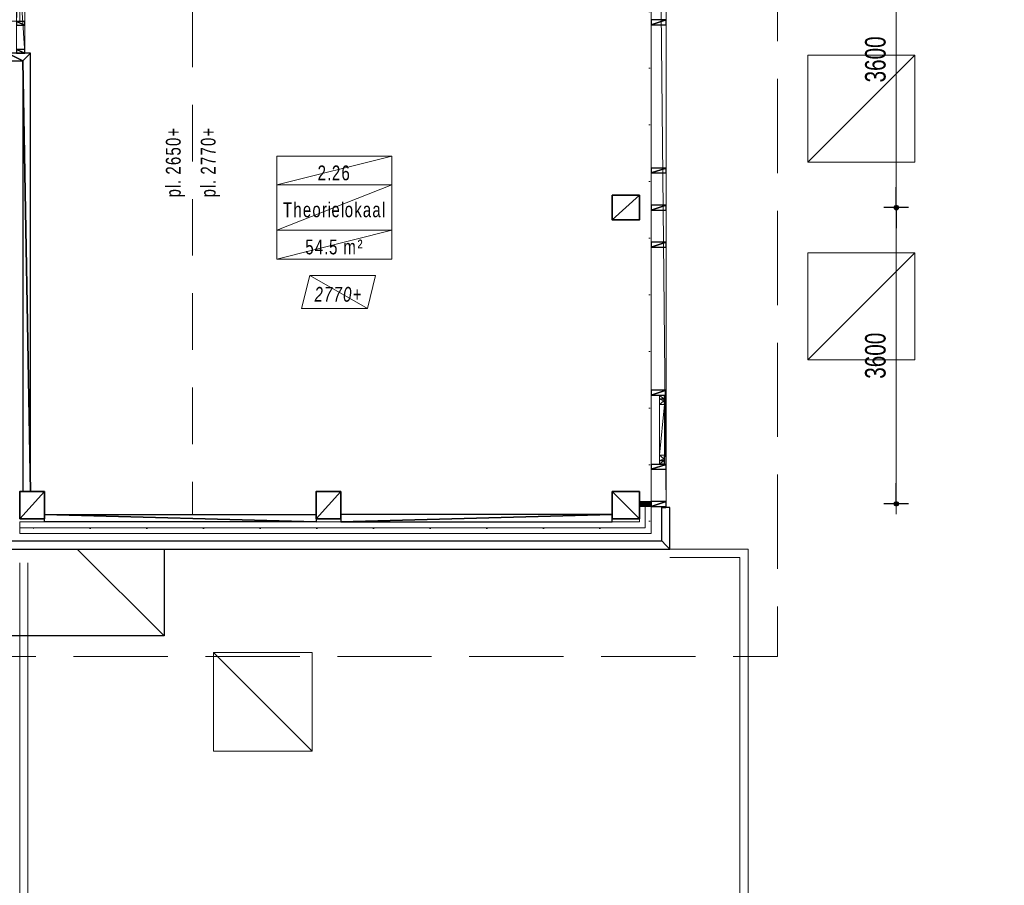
# Model space of a CAD drawing. Header units: millimetres. Extents: x -437 to 139813, y -473 to 90544.
# Tile 7 of 149: x 67163 to 79125, y 24510 to 35027. Entities that reach past the tile are written whole.
import ezdxf

# ---------------------------------------------------------------- set-up
doc = ezdxf.new("R2010")
doc.units = ezdxf.units.MM
for name, pattern in [('DGN Style 1', [688.000884, 1.14476, -686.856124]), ('DGN Style 2', [1144.760206, 686.856124, -457.904082]), ('DGN Style 3', [1602.664289, 1144.760206, -457.904082])]:
    doc.linetypes.add(name, pattern=pattern)
for name, color, linetype, lineweight in [('010 Maatvoering', 253, 'Continuous', 13), ('059 Kader (tekening)', 253, 'Continuous', 13), ('19012-DO-laag 02 - 004 Ruimtenummers', 253, 'Continuous', 13), ('19012-DO-laag 02 - 004a ruimtenr+plafond hoogte', 253, 'Continuous', 13), ('19012-DO-laag 02 - 031 Ramen - Deuren buiten', 253, 'Continuous', 13), ('19012-DO-laag 02 - 032 Ramen - Deuren binnen', 253, 'Continuous', 13), ('19012-DO-laag 02 - 045 Plafondafwerking', 253, 'Continuous', 13)]:
    doc.layers.add(name, color=color, linetype=linetype, lineweight=lineweight)
doc.layers.add('Xref', color=253, linetype='Continuous')
doc.styles.add('Arial 1.8 mm', font='arial.ttf', dxfattribs={"width": 0.722222, "height": 1.8})
doc.styles.add('Style-Arial', font='arial.ttf')
doc.linetypes.add('isolatie(plaat)', pattern='A,0,[20,dgnlstyle-ags_linetypes_v8.shx,S=0.009048,R=0,X=0,Y=0],-1.14', length=1.14)
doc.dimstyles.new('Arial 2.5', dxfattribs={"dimscale": 100, "dimtxt": 2.5, "dimasz": 2.5, "dimexe": 1.5, "dimexo": 0.0625, "dimgap": 1.25, "dimtad": 1, "dimdec": 0, "dimzin": 11, "dimdsep": 46, "dimtxsty": 'Style-Arial', "dimblk": 'b1_1.0', "dimcen": 0.09, "dimclrd": 256, "dimclrt": 256, "dimadec": 4, "dimazin": 3, "dimtfac": 1, "dimtdec": 0, "dimtofl": 0, "dimtmove": 0, "dimatfit": 1, "dimldrblk": 'b1_1.0', "dimfxl": 1.5, "dimfxlon": 1, "dimfrac": 2, "dimtolj": 1, "dimtzin": 11, "dimlwd": 13, "dimarcsym": 0})

# ---------------------------------------------------------------- blocks, each defined once
blk = doc.blocks.new('AE1')
at = {"layer": '059 Kader (tekening)', "color": 12, "linetype": 'Continuous', "lineweight": 13}
mesh = blk.add_polyface(dxfattribs=at)
corners = [(0, 0), (1399, 0), (1399, 841), (0, 841)]
mesh.append_faces([[corners[k] for k in face] for face in [(3, 1, 2)]], dxfattribs={"vtx0": -1, "color": 12})
mesh.append_faces([[corners[k] for k in face] for face in [(3, 0, 1)]], dxfattribs={"vtx2": -1, "color": 12})
at = {"layer": '059 Kader (tekening)', "color": 12, "linetype": 'Continuous', "lineweight": 35}
mesh = blk.add_polyface(dxfattribs=at)
corners = [(10, 10), (1389, 10), (1389, 831), (10, 831)]
mesh.append_faces([[corners[k] for k in face] for face in [(0, 2, 3)]], dxfattribs={"vtx0": -1, "color": 12})
mesh.append_faces([[corners[k] for k in face] for face in [(1, 2, 0)]], dxfattribs={"vtx1": -1, "color": 12})
blk = doc.blocks.new('*U78')
at = {"layer": '19012-DO-laag 02 - 031 Ramen - Deuren buiten'}
mesh = blk.add_polyface(dxfattribs=at)
corners = [(-414.95, 30.05), (-356.95, 30.05), (-356.95, 25.05), (-377.95, 25.05), (-377.95, -29.95), (-414.95, -29.95)]
mesh.append_faces([[corners[k] for k in face] for face in [(5, 3, 4), (3, 1, 2)]], dxfattribs={"vtx0": -1})
mesh.append_faces([[corners[k] for k in face] for face in [(0, 3, 5)]], dxfattribs={"vtx0": -1, "vtx1": -1})
mesh.append_faces([[corners[k] for k in face] for face in [(3, 0, 1)]], dxfattribs={"vtx0": -1, "vtx2": -1})
mesh = blk.add_polyface(dxfattribs=at)
corners = [(-372.95, -29.95), (-372.95, 23.05), (-352.95, 23.05), (-352.95, 30.05), (-307.95, 30.05), (-307.95, -29.95)]
mesh.append_faces([[corners[k] for k in face] for face in [(4, 2, 3), (2, 0, 1)]], dxfattribs={"vtx0": -1})
mesh.append_faces([[corners[k] for k in face] for face in [(5, 2, 4)]], dxfattribs={"vtx0": -1, "vtx1": -1})
mesh.append_faces([[corners[k] for k in face] for face in [(2, 5, 0)]], dxfattribs={"vtx0": -1, "vtx2": -1})
mesh = blk.add_polyface(dxfattribs=at)
corners = [(-307.95, -29.95), (308.05, -29.95), (308.05, 30.05), (-307.95, 30.05)]
mesh.append_faces([[corners[k] for k in face] for face in [(3, 1, 2)]], dxfattribs={"vtx0": -1})
mesh.append_faces([[corners[k] for k in face] for face in [(3, 0, 1)]], dxfattribs={"vtx2": -1})
mesh = blk.add_polyface(dxfattribs=at)
corners = [(373.05, -29.95), (373.05, 23.05), (353.05, 23.05), (353.05, 30.05), (308.05, 30.05), (308.05, -29.95)]
mesh.append_faces([[corners[k] for k in face] for face in [(4, 2, 3), (2, 0, 1)]], dxfattribs={"vtx0": -1})
mesh.append_faces([[corners[k] for k in face] for face in [(5, 2, 4)]], dxfattribs={"vtx0": -1, "vtx1": -1})
mesh.append_faces([[corners[k] for k in face] for face in [(2, 5, 0)]], dxfattribs={"vtx0": -1, "vtx2": -1})
mesh = blk.add_polyface(dxfattribs=at)
corners = [(415.05, 30.05), (357.05, 30.05), (357.05, 25.05), (378.05, 25.05), (378.05, -29.95), (415.05, -29.95)]
mesh.append_faces([[corners[k] for k in face] for face in [(5, 3, 4), (3, 1, 2)]], dxfattribs={"vtx0": -1})
mesh.append_faces([[corners[k] for k in face] for face in [(0, 3, 5)]], dxfattribs={"vtx0": -1, "vtx1": -1})
mesh.append_faces([[corners[k] for k in face] for face in [(3, 0, 1)]], dxfattribs={"vtx0": -1, "vtx2": -1})
blk = doc.blocks.new('*U107')
at = {"layer": '19012-DO-laag 02 - 032 Ramen - Deuren binnen', "extrusion": (0, 0, -1), "flags": 128}
blk.add_lwpolyline([(417.45, 437.55, 0.41421356), (-457.55, -437.45), (417.45, -437.45)], format="xyb", dxfattribs=at)
at = {"layer": '19012-DO-laag 02 - 032 Ramen - Deuren binnen'}
mesh = blk.add_polyface(dxfattribs=at)
corners = [(-417.45, 437.55), (-457.45, 437.55), (-457.45, -437.45), (-417.45, -437.45)]
mesh.append_faces([[corners[k] for k in face] for face in [(3, 1, 2)]], dxfattribs={"vtx0": -1})
mesh.append_faces([[corners[k] for k in face] for face in [(3, 0, 1)]], dxfattribs={"vtx2": -1})
blk = doc.blocks.new('*U106')
at = {"layer": '19012-DO-laag 02 - 032 Ramen - Deuren binnen', "rotation": 180}
blk.add_blockref('*U107', (-30, -70), dxfattribs=at)
at = {"layer": '19012-DO-laag 02 - 032 Ramen - Deuren binnen'}
mesh = blk.add_polyface(dxfattribs=at)
corners = [(388, 756), (488, 756), (488, -780), (388, -780)]
mesh.append_faces([[corners[k] for k in face] for face in [(3, 1, 2)]], dxfattribs={"vtx0": -1})
mesh.append_faces([[corners[k] for k in face] for face in [(3, 0, 1)]], dxfattribs={"vtx2": -1})
at = {"layer": '19012-DO-laag 02 - 032 Ramen - Deuren binnen', "linetype": 'Continuous', "lineweight": 25}
mesh = blk.add_polyface(dxfattribs=at)
corners = [(488, 711), (388, 711), (388, 756), (488, 756)]
mesh.append_faces([[corners[k] for k in face] for face in [(3, 1, 2)]], dxfattribs={"vtx0": -1})
mesh.append_faces([[corners[k] for k in face] for face in [(3, 0, 1)]], dxfattribs={"vtx2": -1})
mesh = blk.add_polyface(dxfattribs=at)
corners = [(488, 368), (388, 368), (388, 413), (488, 413)]
mesh.append_faces([[corners[k] for k in face] for face in [(3, 1, 2)]], dxfattribs={"vtx0": -1})
mesh.append_faces([[corners[k] for k in face] for face in [(3, 0, 1)]], dxfattribs={"vtx2": -1})
mesh = blk.add_polyface(dxfattribs=at)
corners = [(488, -552), (388, -552), (388, -507), (488, -507)]
mesh.append_faces([[corners[k] for k in face] for face in [(3, 1, 2)]], dxfattribs={"vtx0": -1})
mesh.append_faces([[corners[k] for k in face] for face in [(3, 0, 1)]], dxfattribs={"vtx2": -1})
mesh = blk.add_polyface(dxfattribs=at)
corners = [(488, -735), (388, -735), (388, -780), (488, -780)]
mesh.append_faces([[corners[k] for k in face] for face in [(3, 1, 2)]], dxfattribs={"vtx0": -1})
mesh.append_faces([[corners[k] for k in face] for face in [(3, 0, 1)]], dxfattribs={"vtx2": -1})
blk = doc.blocks.new('b1_1.0')
at = {"layer": '010 Maatvoering'}
h = blk.add_hatch(color=256, dxfattribs=at)
edge = h.paths.add_edge_path()
edge.add_arc((0, 0), 0.111, 0, 360)
blk.add_line((0, 0), (-1, 0))
for p, q in [((0, 0.5), (0, -0.5)), ((0.5, 0), (-0.5, 0))]:
    blk.add_line(p, q, dxfattribs=at)
blk.add_circle((0, 0), 0.111, dxfattribs=at)
blk = doc.blocks.new('*D231')
at = {"layer": 'Defpoints', "color": 0, "linetype": 'Continuous', "transparency": 16777216}
for p in [(77813, 36344), (78723, 36344), (78723, 32744)]:
    blk.add_point(p, dxfattribs=at)
at = {"layer": 'Xref', "color": 0, "linetype": 'Continuous', "lineweight": -2, "transparency": 16777216}
for p, q in [((77963, 36344), (77663, 36344)), ((77963, 32744), (77663, 32744))]:
    blk.add_line(p, q, dxfattribs=at)
at = {"layer": 'Xref', "linetype": 'Continuous', "lineweight": 13, "transparency": 16777216}
blk.add_line((77813, 32994), (77813, 36094), dxfattribs=at)
at = {"layer": 'Xref', "linetype": 'Continuous', "lineweight": 13, "transparency": 16777216, "xscale": 250, "yscale": 250, "zscale": 250}
for p, rotation in [((77813, 36344), 90), ((77813, 32744), 270)]:
    blk.add_blockref('b1_1.0', p, dxfattribs=dict(at, rotation=rotation))
at = {"layer": 'Xref', "linetype": 'Continuous', "lineweight": 13, "transparency": 16777216, "insert": (77560, 34544), "char_height": 250, "attachment_point": 5, "rotation": 90, "style": 'Style-Arial'}
blk.add_mtext('\\A1;\\H1x;\\W0.72;3600', dxfattribs=at)
blk = doc.blocks.new('ruimtenr 03_16')
at = {"layer": '19012-DO-laag 02 - 004 Ruimtenummers', "linetype": 'Continuous', "lineweight": 13, "char_height": 1.8, "attachment_point": 5, "style": 'Arial 1.8 mm'}
for s, insert, line_spacing_factor in [('\\H1x;\\W0.722222;\\T1.145;2.26', (7, -2.05), 0.6), ('\\H1x;\\W0.722222;\\T1.145;Theorielokaal', (7, -6.53), 0.78)]:
    blk.add_mtext(s, dxfattribs=dict(at, insert=insert, line_spacing_factor=line_spacing_factor))
at = {"layer": '19012-DO-laag 02 - 004a ruimtenr+plafond hoogte', "linetype": 'Continuous', "lineweight": 13, "insert": (7, -11.05), "char_height": 1.8, "attachment_point": 5, "line_spacing_factor": 0.6, "style": 'Arial 1.8 mm'}
blk.add_mtext('\\H1x;\\W0.722222;\\T1.145;54.5 m²', dxfattribs=at)
at = {"layer": '19012-DO-laag 02 - 004 Ruimtenummers', "linetype": 'Continuous', "lineweight": 13}
mesh = blk.add_polyface(dxfattribs=at)
corners = [(0, 0), (14, 0), (14, -3.5), (0, -3.5)]
mesh.append_faces([[corners[k] for k in face] for face in [(3, 1, 2)]], dxfattribs={"vtx0": -1})
mesh.append_faces([[corners[k] for k in face] for face in [(3, 0, 1)]], dxfattribs={"vtx2": -1})
mesh = blk.add_polyface(dxfattribs=at)
corners = [(0, -3.5), (14, -3.5), (14, -9), (0, -9)]
mesh.append_faces([[corners[k] for k in face] for face in [(3, 1, 2)]], dxfattribs={"vtx0": -1})
mesh.append_faces([[corners[k] for k in face] for face in [(3, 0, 1)]], dxfattribs={"vtx2": -1})
at = {"layer": '19012-DO-laag 02 - 004a ruimtenr+plafond hoogte', "linetype": 'Continuous', "lineweight": 13}
mesh = blk.add_polyface(dxfattribs=at)
corners = [(0, -9), (14, -9), (14, -12.5), (0, -12.5)]
mesh.append_faces([[corners[k] for k in face] for face in [(3, 1, 2)]], dxfattribs={"vtx0": -1})
mesh.append_faces([[corners[k] for k in face] for face in [(3, 0, 1)]], dxfattribs={"vtx2": -1})
blk = doc.blocks.new('*U159')
at = {"layer": '19012-DO-laag 02 - 045 Plafondafwerking', "insert": (0, -30), "char_height": 180, "attachment_point": 5, "line_spacing_factor": 0.6, "style": 'Arial 1.8 mm'}
blk.add_mtext('\\fArial|b0|i1|c00|p39;\\H1x;\\W0.722222;\\T1.145;2770+', dxfattribs=at)
at = {"layer": '19012-DO-laag 02 - 045 Plafondafwerking'}
mesh = blk.add_polyface(dxfattribs=at)
corners = [(-450, -200), (350, -200), (450, 200), (-350, 200)]
mesh.append_faces([[corners[k] for k in face] for face in [(3, 1, 2)]], dxfattribs={"vtx0": -1})
mesh.append_faces([[corners[k] for k in face] for face in [(3, 0, 1)]], dxfattribs={"vtx2": -1})
blk = doc.blocks.new('*D186')
at = {"layer": 'Defpoints', "color": 0, "linetype": 'Continuous', "transparency": 16777216}
for p in [(77813, 32744), (78723, 32744), (78723, 29144)]:
    blk.add_point(p, dxfattribs=at)
at = {"layer": 'Xref', "color": 0, "linetype": 'Continuous', "lineweight": -2, "transparency": 16777216}
for p, q in [((77963, 32744), (77663, 32744)), ((77963, 29144), (77663, 29144))]:
    blk.add_line(p, q, dxfattribs=at)
at = {"layer": 'Xref', "linetype": 'Continuous', "lineweight": 13, "transparency": 16777216}
blk.add_line((77813, 29394), (77813, 32494), dxfattribs=at)
at = {"layer": 'Xref', "linetype": 'Continuous', "lineweight": 13, "transparency": 16777216, "xscale": 250, "yscale": 250, "zscale": 250}
for p, rotation in [((77813, 32744), 90), ((77813, 29144), 270)]:
    blk.add_blockref('b1_1.0', p, dxfattribs=dict(at, rotation=rotation))
at = {"layer": 'Xref', "linetype": 'Continuous', "lineweight": 13, "transparency": 16777216, "insert": (77560, 30944), "char_height": 250, "attachment_point": 5, "rotation": 90, "style": 'Style-Arial'}
blk.add_mtext('\\A1;\\H1x;\\W0.72;3600', dxfattribs=at)

msp = doc.modelspace()

# ---------------------------------------------------------------- hatches: boundary and pattern name
at = {"layer": 'Xref', "linetype": 'Continuous', "lineweight": 25}
msp.add_hatch(color=256, dxfattribs=at).paths.add_polyline_path([(74693, 29114.2), (74693, 29174.2), (74833, 29174.2), (74833, 29114.2)])

# ---------------------------------------------------------------- linework, layer by layer
at = {"layer": 'Xref', "linetype": 'DGN Style 2', "lineweight": 13}
msp.add_line((69263, 36281.7), (69263, 29014.2), dxfattribs=at)
at = {"layer": 'Xref', "linetype": 'Continuous', "lineweight": 13}
for p, q in [((74693, 29114.2), (74833, 29114.2)), ((67163, 28924.1), (67163, 28784.1)), ((75163, 28594.2), (76013.1, 28594.2)), ((67163, 27439.2), (67163, 14673.7))]:
    msp.add_line(p, q, dxfattribs=at)
at = {"layer": 'Xref', "linetype": 'Continuous', "lineweight": 25}
for p, q in [((74963, 28694.2), (74963, 29099.2)), ((74963, 29099.2), (75013, 29099.2)), ((75063, 29099.2), (75013, 29099.2)), ((75063, 28594.2), (75063, 29099.2)), ((66908, 28694.2), (74963, 28694.2)), ((66908, 28594.2), (75063, 28594.2)), ((74963, 28694.2), (75013, 28644.2)), ((75063, 28594.2), (75013, 28644.2))]:
    msp.add_line(p, q, dxfattribs=at)
at = {"layer": 'Xref'}
msp.add_line((68918, 27539.2), (67863, 28594.2), dxfattribs=at)
at = {"layer": 'Xref', "linetype": 'DGN Style 3', "lineweight": 13, "flags": 128}
msp.add_lwpolyline([(41563, 61849.2), (37513, 61849.2), (37513, 48069.2), (47458, 48069.2), (47458, 27289.2), (76368, 27289.2), (76368, 56199.2), (60468, 56199.2)], dxfattribs=at)
at = {"layer": 'Xref', "linetype": 'DGN Style 1', "lineweight": 13, "flags": 128}
msp.add_lwpolyline([(63713, 28964.2), (63713, 28844.2), (49013, 28844.2), (49013, 54674.2), (55843, 54674.2), (55843, 54644.2), (74813, 54644.2), (74813, 28844.2), (67313, 28844.2), (67313, 28964.2)], dxfattribs=at)
at = {"layer": 'Xref', "linetype": 'isolatie(plaat)', "lineweight": 13, "ltscale": 140, "flags": 128}
msp.add_lwpolyline([(74763, 29114.2), (74763, 28854.1), (67163, 28854.1)], dxfattribs=at)
at = {"layer": 'Xref', "linetype": 'Continuous', "lineweight": 13, "flags": 128}
for points in [[(74833, 29114.2), (74833, 28784.1), (67163, 28784.1)], [(74693, 29114.2), (74693, 28924.1), (67163, 28924.1)], [(67163, 28428.1), (67163, 14673.7), (76713.1, 14673.7), (76713.1, 18453.7), (76013.1, 18453.7), (76013.1, 28594.2), (75063, 28594.2)], [(67163, 14673.7), (76713.1, 14673.7), (76713.1, 18453.7), (76013.1, 18453.7), (76013.1, 28594.2)], [(67263, 28428.1), (67263, 14773.7), (76613.1, 14773.7), (76613.1, 18353.7), (75913.1, 18353.7), (75913.1, 28494.2), (75063, 28494.2)]]:
    msp.add_lwpolyline(points, dxfattribs=at)
at = {"layer": 'Xref', "lineweight": 25, "flags": 128}
msp.add_lwpolyline([(68918, 28594.2), (68918, 27539.2), (58508, 27539.2), (58508, 28639.2)], dxfattribs=at)

# ---------------------------------------------------------------- block references
at = {"layer": 'Xref', "linetype": 'Continuous', "lineweight": 35, "xscale": 100, "yscale": 100, "zscale": 100}
msp.add_blockref('AE1', (-87, 6444.2), dxfattribs=at)
at = {"layer": 'Xref', "extrusion": (0, 0, -1), "rotation": 180}
msp.add_blockref('*U106', (-66735.4, 35374.3), dxfattribs=at)
at = {"layer": 'Xref', "linetype": 'Continuous', "lineweight": 13, "xscale": 100, "yscale": 100, "zscale": 100}
msp.add_blockref('ruimtenr 03_16', (70285.2, 33369.2), dxfattribs=at)
at = {"layer": 'Xref'}
msp.add_blockref('*U159', (71037.1, 31719.2), dxfattribs=at)
at = {"layer": 'Xref', "rotation": 270}
msp.add_blockref('*U78', (74964.9, 30044.3), dxfattribs=at)

# ---------------------------------------------------------------- texts
at = {"layer": 'Xref', "lineweight": 25, "char_height": 180, "rotation": 90, "line_spacing_factor": 0.6, "style": 'Arial 1.8 mm'}
for s, insert, attachment_point in [('\\H1x;\\W0.722222;\\T1.145;pl. 2650+', (69173, 33298), 8), ('\\H1x;\\W0.722222;\\T1.145;pl. 2770+', (69363.1, 33298), 2)]:
    msp.add_mtext(s, dxfattribs=dict(at, insert=insert, attachment_point=attachment_point))

# ---------------------------------------------------------------- dimensions: what is measured, and where the dimension line sits
at = {"layer": 'Xref', "linetype": 'Continuous', "lineweight": 13}
for base, p1, p2, picture, middle in [((77813, 36344.2), (78723.3, 32744.2), (78723.3, 36344.2), '*D231', (77560.3, 34544.2)), ((77813, 32744.2), (78723.3, 29144.2), (78723.3, 32744.2), '*D186', (77560.3, 30944.2))]:
    dim = msp.add_linear_dim(base=base, p1=p1, p2=p2, angle=90, text='\\H1x;\\W0.72;<>', dimstyle='Arial 2.5', dxfattribs=at)
    dim.commit()
    dim.dimension.update_dxf_attribs({"geometry": picture, "text_midpoint": middle})

# ---------------------------------------------------------------- meshes
mesh = msp.add_polyface(dxfattribs=at)
corners = [(75018, 47174.2), (74833, 47174.2), (74833, 29114.2), (75018, 29114.2)]
mesh.append_faces([[corners[k] for k in face] for face in [(3, 1, 2)]], dxfattribs={"vtx0": -1})
mesh.append_faces([[corners[k] for k in face] for face in [(3, 0, 1)]], dxfattribs={"vtx2": -1})
at = {"layer": 'Xref', "linetype": 'Continuous', "lineweight": 25}
mesh = msp.add_polyface(dxfattribs=at)
corners = [(75018, 34964.2), (75018, 35024.2), (74833, 35024.2), (74833, 34964.2)]
mesh.append_faces([[corners[k] for k in face] for face in [(3, 1, 2)]], dxfattribs={"vtx0": -1})
mesh.append_faces([[corners[k] for k in face] for face in [(3, 0, 1)]], dxfattribs={"vtx2": -1})
mesh = msp.add_polyface(dxfattribs=at)
corners = [(67202.9, 34528.2), (67202.9, 29294.2), (67292.9, 29294.2), (67292.9, 34618.2), (67012.9, 34618.2), (67012.9, 34528.2)]
mesh.append_faces([[corners[k] for k in face] for face in [(2, 0, 1), (0, 4, 5)]], dxfattribs={"vtx0": -1})
mesh.append_faces([[corners[k] for k in face] for face in [(3, 0, 2)]], dxfattribs={"vtx0": -1, "vtx1": -1})
mesh.append_faces([[corners[k] for k in face] for face in [(0, 3, 4)]], dxfattribs={"vtx0": -1, "vtx2": -1})
mesh = msp.add_polyface(dxfattribs=at)
corners = [(67202.9, 34528.2), (67202.9, 29294.2), (67292.9, 29294.2), (67292.9, 34618.2), (67012.9, 34618.2), (67012.9, 34528.2)]
mesh.append_faces([[corners[k] for k in face] for face in [(2, 0, 1), (0, 4, 5)]], dxfattribs={"vtx0": -1})
mesh.append_faces([[corners[k] for k in face] for face in [(3, 0, 2)]], dxfattribs={"vtx0": -1, "vtx1": -1})
mesh.append_faces([[corners[k] for k in face] for face in [(0, 3, 4)]], dxfattribs={"vtx0": -1, "vtx2": -1})
at = {"layer": 'Xref', "linetype": 'Continuous', "lineweight": 13}
mesh = msp.add_polyface(dxfattribs=at)
corners = [(76738.1, 34594.2), (78038.1, 34594.2), (78038.1, 33294.2), (76738.1, 33294.2)]
mesh.append_faces([[corners[k] for k in face] for face in [(3, 1, 2)]], dxfattribs={"vtx0": -1})
mesh.append_faces([[corners[k] for k in face] for face in [(3, 0, 1)]], dxfattribs={"vtx2": -1})
at = {"layer": 'Xref', "linetype": 'Continuous', "lineweight": 25}
mesh = msp.add_polyface(dxfattribs=at)
corners = [(75018, 33164.2), (75018, 33224.2), (74833, 33224.2), (74833, 33164.2)]
mesh.append_faces([[corners[k] for k in face] for face in [(3, 1, 2)]], dxfattribs={"vtx0": -1})
mesh.append_faces([[corners[k] for k in face] for face in [(3, 0, 1)]], dxfattribs={"vtx2": -1})
at = {"layer": 'Xref', "linetype": 'Continuous', "lineweight": 35}
mesh = msp.add_polyface(dxfattribs=at)
corners = [(74363, 32894.2), (74363, 32594.2), (74693, 32594.2), (74693, 32894.2)]
mesh.append_faces([[corners[k] for k in face] for face in [(3, 1, 2)]], dxfattribs={"vtx0": -1})
mesh.append_faces([[corners[k] for k in face] for face in [(3, 0, 1)]], dxfattribs={"vtx2": -1})
at = {"layer": 'Xref', "linetype": 'Continuous', "lineweight": 25}
mesh = msp.add_polyface(dxfattribs=at)
corners = [(75018, 32714.2), (75018, 32774.2), (74833, 32774.2), (74833, 32714.2)]
mesh.append_faces([[corners[k] for k in face] for face in [(3, 1, 2)]], dxfattribs={"vtx0": -1})
mesh.append_faces([[corners[k] for k in face] for face in [(3, 0, 1)]], dxfattribs={"vtx2": -1})
mesh = msp.add_polyface(dxfattribs=at)
corners = [(75018, 32264.2), (75018, 32324.2), (74833, 32324.2), (74833, 32264.2)]
mesh.append_faces([[corners[k] for k in face] for face in [(3, 1, 2)]], dxfattribs={"vtx0": -1})
mesh.append_faces([[corners[k] for k in face] for face in [(3, 0, 1)]], dxfattribs={"vtx2": -1})
at = {"layer": 'Xref', "linetype": 'Continuous', "lineweight": 13}
mesh = msp.add_polyface(dxfattribs=at)
corners = [(76738.1, 32194.2), (78038.1, 32194.2), (78038.1, 30894.2), (76738.1, 30894.2)]
mesh.append_faces([[corners[k] for k in face] for face in [(3, 1, 2)]], dxfattribs={"vtx0": -1})
mesh.append_faces([[corners[k] for k in face] for face in [(3, 0, 1)]], dxfattribs={"vtx2": -1})
at = {"layer": 'Xref', "linetype": 'Continuous', "lineweight": 25}
mesh = msp.add_polyface(dxfattribs=at)
corners = [(75018, 30464.2), (75018, 30524.2), (74833, 30524.2), (74833, 30464.2)]
mesh.append_faces([[corners[k] for k in face] for face in [(3, 1, 2)]], dxfattribs={"vtx0": -1})
mesh.append_faces([[corners[k] for k in face] for face in [(3, 0, 1)]], dxfattribs={"vtx2": -1})
mesh = msp.add_polyface(dxfattribs=at)
corners = [(75018, 29564.2), (75018, 29624.2), (74833, 29624.2), (74833, 29564.2)]
mesh.append_faces([[corners[k] for k in face] for face in [(3, 1, 2)]], dxfattribs={"vtx0": -1})
mesh.append_faces([[corners[k] for k in face] for face in [(3, 0, 1)]], dxfattribs={"vtx2": -1})
at = {"layer": 'Xref', "linetype": 'Continuous', "lineweight": 35}
mesh = msp.add_polyface(dxfattribs=at)
corners = [(67163, 29294.2), (67463, 29294.2), (67463, 28964.2), (67163, 28964.2)]
mesh.append_faces([[corners[k] for k in face] for face in [(3, 1, 2)]], dxfattribs={"vtx0": -1})
mesh.append_faces([[corners[k] for k in face] for face in [(3, 0, 1)]], dxfattribs={"vtx2": -1})
mesh = msp.add_polyface(dxfattribs=at)
corners = [(70763, 29294.2), (71063, 29294.2), (71063, 28964.2), (70763, 28964.2)]
mesh.append_faces([[corners[k] for k in face] for face in [(3, 1, 2)]], dxfattribs={"vtx0": -1})
mesh.append_faces([[corners[k] for k in face] for face in [(3, 0, 1)]], dxfattribs={"vtx2": -1})
mesh = msp.add_polyface(dxfattribs=at)
corners = [(74693, 29294.2), (74363, 29294.2), (74363, 28964.2), (74693, 28964.2)]
mesh.append_faces([[corners[k] for k in face] for face in [(3, 1, 2)]], dxfattribs={"vtx0": -1})
mesh.append_faces([[corners[k] for k in face] for face in [(3, 0, 1)]], dxfattribs={"vtx2": -1})
at = {"layer": 'Xref', "linetype": 'Continuous', "lineweight": 25}
mesh = msp.add_polyface(dxfattribs=at)
corners = [(74693, 29114.2), (74693, 29174.2), (74833, 29174.2), (74833, 29114.2)]
mesh.append_faces([[corners[k] for k in face] for face in [(3, 1, 2)]], dxfattribs={"vtx0": -1})
mesh.append_faces([[corners[k] for k in face] for face in [(3, 0, 1)]], dxfattribs={"vtx2": -1})
mesh = msp.add_polyface(dxfattribs=at)
corners = [(75018, 29114.2), (75018, 29174.2), (74833, 29174.2), (74833, 29114.2)]
mesh.append_faces([[corners[k] for k in face] for face in [(3, 1, 2)]], dxfattribs={"vtx0": -1})
mesh.append_faces([[corners[k] for k in face] for face in [(3, 0, 1)]], dxfattribs={"vtx2": -1})
mesh = msp.add_polyface(dxfattribs=at)
corners = [(70763, 29014.2), (70763, 28924.1), (67463, 28924.1), (67463, 29014.2)]
mesh.append_faces([[corners[k] for k in face] for face in [(3, 1, 2)]], dxfattribs={"vtx0": -1})
mesh.append_faces([[corners[k] for k in face] for face in [(3, 0, 1)]], dxfattribs={"vtx2": -1})
mesh = msp.add_polyface(dxfattribs=at)
corners = [(71063, 29014.2), (71063, 28924.1), (74363, 28924.1), (74363, 29014.2)]
mesh.append_faces([[corners[k] for k in face] for face in [(3, 1, 2)]], dxfattribs={"vtx0": -1})
mesh.append_faces([[corners[k] for k in face] for face in [(3, 0, 1)]], dxfattribs={"vtx2": -1})
at = {"layer": 'Xref', "linetype": 'Continuous', "lineweight": 13}
mesh = msp.add_polyface(dxfattribs=at)
corners = [(69515.8, 26139.2), (70715.8, 26139.2), (70715.8, 27339.2), (69515.8, 27339.2)]
mesh.append_faces([[corners[k] for k in face] for face in [(3, 1, 2)]], dxfattribs={"vtx0": -1})
mesh.append_faces([[corners[k] for k in face] for face in [(3, 0, 1)]], dxfattribs={"vtx2": -1})

doc.saveas('drawing.dxf')
